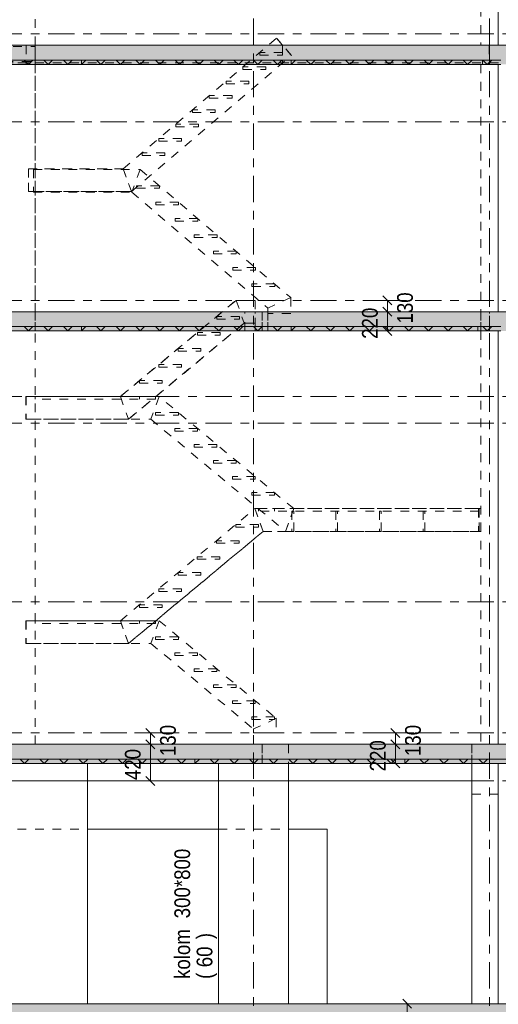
# Model space of a CAD drawing. Header units: millimetres. Extents: x -914 to -73, y -1403 to -809.
# Tile 10 of 79: x -770 to -715, y -1324 to -1211. Entities that reach past the tile are written whole.
import ezdxf

# ---------------------------------------------------------------- set-up
doc = ezdxf.new("R2010")
doc.units = ezdxf.units.MM
for name, pattern in [('XKITLINE00', [0]), ('XKITLINE01', [4, 1, -1, 1, -1]), ('XKITLINE03', [6, 3, -1, 1, -1])]:
    doc.linetypes.add(name, pattern=pattern)
for name, color, linetype, lineweight in [('Offset', 4, 'Continuous', 0), ('Onderdeel', 2, 'Continuous', 0), ('Onderdeel label', 2, 'Continuous', 0), ('Stramien', 4, 'Continuous', 0)]:
    doc.layers.add(name, color=color, linetype=linetype, lineweight=lineweight)
doc.styles.add('ARIAL', font='arial.ttf')

msp = doc.modelspace()

# ---------------------------------------------------------------- hatches: boundary and pattern name
at = {"layer": 'Onderdeel'}
for points in [[(-688.8, -1215.95), (-812.07, -1215.95), (-812.07, -1213.75), (-688.8, -1213.75)], [(-763.01, -1215.95), (-787.01, -1215.95), (-787.01, -1215.45), (-763.01, -1215.45)], [(-739.01, -1215.95), (-763.01, -1215.95), (-763.01, -1215.45), (-739.01, -1215.45)], [(-715.01, -1215.95), (-739.01, -1215.95), (-739.01, -1215.45), (-715.01, -1215.45)], [(-689.32, -1246.45), (-812.06, -1246.45), (-812.06, -1244.25), (-689.32, -1244.25)], [(-763.01, -1246.45), (-787.01, -1246.45), (-787.01, -1245.95), (-763.01, -1245.95)], [(-739.01, -1246.45), (-763.01, -1246.45), (-763.01, -1245.95), (-739.01, -1245.95)], [(-715.01, -1246.45), (-739.01, -1246.45), (-739.01, -1245.95), (-715.01, -1245.95)], [(-812.04, -1293.75), (-690.32, -1293.75), (-690.32, -1295.95), (-812.04, -1295.95)], [(-750.01, -1295.95), (-774.01, -1295.95), (-774.01, -1295.45), (-750.01, -1295.45)], [(-726.01, -1295.95), (-750.01, -1295.95), (-750.01, -1295.45), (-726.01, -1295.45)], [(-702.01, -1295.95), (-726.01, -1295.95), (-726.01, -1295.45), (-702.01, -1295.45)], [(-688.31, -1326.45), (-851.81, -1326.45), (-851.81, -1323.45), (-688.31, -1323.45)]]:
    msp.add_hatch(color=256, dxfattribs=at).paths.add_polyline_path(points, flags=17)

# ---------------------------------------------------------------- linework, layer by layer
at = {"layer": 'Offset', "linetype": 'XKITLINE00', "lineweight": 0}
for p, q in [((-730.15, -1242.95), (-726.19, -1242.95)), ((-728.5, -1242.44), (-727.48, -1243.46)), ((-727.99, -1244.25), (-727.99, -1242.95)), ((-728.5, -1243.74), (-727.48, -1244.76)), ((-728.5, -1243.74), (-727.48, -1244.76)), ((-727.99, -1246.45), (-727.99, -1244.25)), ((-727.16, -1244.25), (-726.55, -1244.25)), ((-727.16, -1244.25), (-725.98, -1244.25)), ((-728.5, -1245.94), (-727.48, -1246.96)), ((-727.16, -1246.45), (-726.55, -1246.45)), ((-752.96, -1292.45), (-756.92, -1292.45)), ((-755.63, -1291.94), (-754.61, -1292.96)), ((-755.12, -1293.75), (-755.12, -1292.45)), ((-724.92, -1292.45), (-728.88, -1292.45)), ((-727.59, -1291.94), (-726.57, -1292.96)), ((-727.08, -1293.75), (-727.08, -1292.45)), ((-755.63, -1293.24), (-754.61, -1294.26)), ((-755.63, -1293.24), (-754.61, -1294.26)), ((-727.59, -1293.24), (-726.57, -1294.26)), ((-727.59, -1293.24), (-726.57, -1294.26)), ((-755.82, -1293.75), (-757.13, -1293.75)), ((-755.82, -1293.75), (-756.56, -1293.75)), ((-755.12, -1297.95), (-755.12, -1293.75)), ((-727.01, -1293.75), (-729.09, -1293.75)), ((-727.01, -1293.75), (-728.52, -1293.75)), ((-727.08, -1295.95), (-727.08, -1293.75)), ((-727.59, -1295.44), (-726.57, -1296.46)), ((-727.01, -1295.95), (-729.09, -1295.95)), ((-752.96, -1297.95), (-756.92, -1297.95)), ((-755.63, -1297.44), (-754.61, -1298.46)), ((-726.24, -1322.94), (-725.22, -1323.96)), ((-723.57, -1323.45), (-727.53, -1323.45)), ((-725.73, -1326.45), (-725.73, -1323.45))]:
    msp.add_line(p, q, dxfattribs=at)
at = {"layer": 'Offset'}
for p in [(-727.99, -1242.95), (-727.99, -1244.25), (-727.99, -1244.25), (-727.99, -1246.45), (-755.12, -1292.45), (-727.08, -1292.45), (-755.12, -1293.75), (-755.12, -1293.75), (-727.08, -1293.75), (-727.08, -1293.75), (-727.08, -1295.95), (-755.12, -1297.95), (-725.73, -1323.45)]:
    msp.add_point(p, dxfattribs=at)
at = {"layer": 'Onderdeel', "linetype": 'XKITLINE01', "lineweight": 0}
for p, q in [((-768.31, -1213.75), (-768.31, -1185.45)), ((-768.31, -1213.75), (-768.31, -1185.45)), ((-717.32, -1185.45), (-717.32, -1213.75)), ((-715.33, -1213.75), (-715.33, -1185.45)), ((-758.22, -1227.9), (-740.67, -1212.95)), ((-758.22, -1227.9), (-740.67, -1212.95)), ((-758.22, -1227.9), (-740.67, -1212.95)), ((-758.22, -1227.9), (-740.67, -1212.95)), ((-740.67, -1212.95), (-738.98, -1214.93)), ((-740.67, -1212.95), (-740.67, -1212.95)), ((-738.98, -1214.93), (-740.67, -1212.95)), ((-738.98, -1214.93), (-740.67, -1212.95)), ((-740.67, -1212.95), (-740.67, -1212.95)), ((-740.67, -1212.95), (-738.98, -1214.93)), ((-768.31, -1213.75), (-860.81, -1213.75)), ((-860.81, -1213.9), (-768.31, -1213.9)), ((-770.31, -1213.75), (-715.33, -1213.75)), ((-739.99, -1213.75), (-769.31, -1213.75)), ((-769.31, -1213.75), (-769.31, -1215.75)), ((-769.31, -1213.75), (-769.31, -1213.75)), ((-768.31, -1213.75), (-768.31, -1213.75)), ((-768.31, -1215.95), (-768.31, -1213.75)), ((-768.31, -1213.9), (-768.31, -1213.75)), ((-768.31, -1213.75), (-768.31, -1213.75)), ((-768.31, -1213.75), (-768.31, -1213.9)), ((-768.31, -1213.75), (-768.31, -1213.75)), ((-768.31, -1215.6), (-768.31, -1213.9)), ((-768.31, -1213.9), (-768.31, -1213.9)), ((-768.31, -1213.9), (-768.31, -1213.9)), ((-768.31, -1213.9), (-768.31, -1215.6)), ((-742.59, -1214.89), (-742.59, -1214.59)), ((-739.99, -1214.59), (-742.59, -1214.59)), ((-742.59, -1214.59), (-742.59, -1214.89)), ((-739.99, -1213.75), (-739.99, -1215.95)), ((-739.99, -1213.75), (-739.99, -1213.75)), ((-739.99, -1214.89), (-739.99, -1214.59)), ((-739.99, -1214.59), (-739.99, -1214.89)), ((-717.32, -1213.75), (-715.32, -1213.75)), ((-716.33, -1213.75), (-716.33, -1215.95)), ((-716.33, -1213.75), (-716.32, -1213.75)), ((-716.32, -1213.75), (-716.32, -1215.95)), ((-715.33, -1213.75), (-715.33, -1213.75)), ((-859.81, -1215.6), (-768.31, -1215.6)), ((-859.81, -1215.75), (-769.31, -1215.75)), ((-689.29, -1215.75), (-859.81, -1215.75)), ((-859.81, -1215.75), (-768.31, -1215.75)), ((-769.31, -1215.95), (-769.31, -1215.75)), ((-768.31, -1215.75), (-768.31, -1215.6)), ((-768.31, -1215.6), (-768.31, -1215.6)), ((-768.31, -1215.6), (-768.31, -1215.6)), ((-768.31, -1215.6), (-768.31, -1215.75)), ((-768.31, -1215.75), (-768.31, -1215.75)), ((-763.01, -1215.95), (-763.01, -1215.45)), ((-763.01, -1215.45), (-763.01, -1215.45)), ((-763.01, -1215.45), (-763.01, -1215.95)), ((-757.26, -1230.5), (-738.98, -1214.93)), ((-757.26, -1230.5), (-738.98, -1214.93)), ((-757.26, -1230.5), (-738.98, -1214.93)), ((-757.26, -1230.5), (-738.98, -1214.93)), ((-742.59, -1214.89), (-739.99, -1214.89)), ((-739.99, -1215.45), (-739.99, -1215.45)), ((-739.99, -1215.45), (-717.12, -1215.45)), ((-739.99, -1215.95), (-739.99, -1215.45)), ((-739.01, -1215.95), (-739.01, -1215.45)), ((-739.01, -1215.95), (-739.01, -1215.45)), ((-739.01, -1215.45), (-739.01, -1215.45)), ((-738.98, -1214.93), (-738.98, -1214.93)), ((-738.98, -1214.93), (-738.98, -1214.93)), ((-717.12, -1215.45), (-717.12, -1215.95)), ((-715.33, -1215.95), (-770.31, -1215.95)), ((-769.31, -1215.95), (-770.11, -1215.95)), ((-739.99, -1215.95), (-769.31, -1215.95)), ((-768.31, -1215.95), (-768.31, -1215.95)), ((-768.31, -1244.25), (-768.31, -1215.95)), ((-768.31, -1215.95), (-768.31, -1244.25)), ((-768.31, -1215.95), (-768.31, -1215.95)), ((-744.52, -1216.53), (-744.52, -1216.23)), ((-741.92, -1216.23), (-744.52, -1216.23)), ((-744.52, -1216.23), (-744.52, -1216.53)), ((-744.52, -1216.53), (-741.92, -1216.53)), ((-741.92, -1216.53), (-741.92, -1216.23)), ((-741.92, -1216.23), (-741.92, -1216.53)), ((-717.12, -1215.95), (-739.99, -1215.95)), ((-716.33, -1215.95), (-739.99, -1215.95)), ((-715.32, -1215.95), (-717.32, -1215.95)), ((-717.32, -1215.95), (-717.32, -1244.25)), ((-717.12, -1215.95), (-717.12, -1215.95)), ((-716.33, -1215.95), (-716.32, -1215.95)), ((-716.32, -1215.95), (-691.01, -1215.95)), ((-716.32, -1215.95), (-716.32, -1215.95)), ((-715.33, -1244.25), (-715.33, -1215.95)), ((-746.44, -1218.17), (-746.44, -1217.87)), ((-743.84, -1217.87), (-746.44, -1217.87)), ((-746.44, -1217.87), (-746.44, -1218.17)), ((-743.84, -1218.17), (-743.84, -1217.87)), ((-743.84, -1217.87), (-743.84, -1218.17)), ((-746.44, -1218.17), (-743.84, -1218.17)), ((-748.37, -1219.81), (-748.37, -1219.51)), ((-745.77, -1219.51), (-748.37, -1219.51)), ((-748.37, -1219.51), (-748.37, -1219.81)), ((-748.37, -1219.81), (-745.77, -1219.81)), ((-745.77, -1219.81), (-745.77, -1219.51)), ((-745.77, -1219.51), (-745.77, -1219.81)), ((-750.29, -1221.45), (-750.29, -1221.15)), ((-747.69, -1221.15), (-750.29, -1221.15)), ((-750.29, -1221.15), (-750.29, -1221.45)), ((-750.29, -1221.45), (-747.69, -1221.45)), ((-747.69, -1221.45), (-747.69, -1221.15)), ((-747.69, -1221.15), (-747.69, -1221.45)), ((-752.22, -1223.09), (-752.22, -1222.79)), ((-749.62, -1222.79), (-752.22, -1222.79)), ((-752.22, -1222.79), (-752.22, -1223.09)), ((-752.22, -1223.09), (-749.62, -1223.09)), ((-749.62, -1223.09), (-749.62, -1222.79)), ((-749.62, -1222.79), (-749.62, -1223.09)), ((-754.14, -1224.73), (-754.14, -1224.43)), ((-751.54, -1224.43), (-754.14, -1224.43)), ((-754.14, -1224.43), (-754.14, -1224.73)), ((-754.14, -1224.73), (-751.54, -1224.73)), ((-751.54, -1224.73), (-751.54, -1224.43)), ((-751.54, -1224.43), (-751.54, -1224.73)), ((-756.07, -1226.07), (-756.07, -1226.37)), ((-753.47, -1226.07), (-756.07, -1226.07)), ((-756.07, -1226.37), (-753.47, -1226.37)), ((-753.47, -1226.37), (-753.47, -1226.07)), ((-758.22, -1227.9), (-769.07, -1227.9)), ((-769.07, -1227.9), (-769.07, -1230.5)), ((-769.07, -1230.5), (-769.07, -1227.9)), ((-769.07, -1230.5), (-769.07, -1227.9)), ((-769.07, -1227.9), (-769.07, -1227.9)), ((-769.07, -1227.9), (-769.07, -1230.5)), ((-769.07, -1227.9), (-758.22, -1227.9)), ((-768.49, -1227.95), (-768.49, -1230.55)), ((-768.49, -1227.95), (-756.29, -1227.95)), ((-757.26, -1230.5), (-758.22, -1227.9)), ((-758.22, -1227.9), (-758.22, -1227.9)), ((-758.22, -1227.9), (-757.26, -1230.5)), ((-758.22, -1227.9), (-758.22, -1227.9)), ((-758.22, -1227.9), (-757.26, -1230.5)), ((-757.26, -1230.5), (-758.22, -1227.9)), ((-757.26, -1230.5), (-758.22, -1227.9)), ((-758.22, -1227.9), (-758.22, -1227.9)), ((-758.22, -1227.9), (-757.26, -1230.5)), ((-758.22, -1227.9), (-757.26, -1230.5)), ((-757.26, -1230.5), (-758.22, -1227.9)), ((-756.29, -1227.95), (-757.25, -1230.55)), ((-756.29, -1227.95), (-757.25, -1230.55)), ((-756.29, -1227.95), (-739.06, -1242.63)), ((-757.26, -1230.5), (-769.07, -1230.5)), ((-769.07, -1230.5), (-769.07, -1230.5)), ((-769.07, -1230.5), (-757.26, -1230.5)), ((-768.49, -1230.55), (-757.25, -1230.55)), ((-757.26, -1230.5), (-757.26, -1230.5)), ((-757.26, -1230.5), (-757.26, -1230.5)), ((-757.26, -1230.5), (-757.26, -1230.5)), ((-757.25, -1230.55), (-741.66, -1243.83)), ((-756.69, -1229.82), (-756.69, -1230.12)), ((-754.09, -1229.82), (-756.69, -1229.82)), ((-756.69, -1230.12), (-754.09, -1230.12)), ((-754.09, -1230.12), (-754.09, -1229.82)), ((-754.49, -1231.7), (-754.49, -1232)), ((-751.89, -1231.7), (-754.49, -1231.7)), ((-754.49, -1232), (-751.89, -1232)), ((-751.89, -1232), (-751.89, -1231.7)), ((-752.29, -1233.57), (-752.29, -1233.87)), ((-749.69, -1233.57), (-752.29, -1233.57)), ((-752.29, -1233.87), (-749.69, -1233.87)), ((-749.69, -1233.87), (-749.69, -1233.57)), ((-750.09, -1235.45), (-750.09, -1235.75)), ((-747.49, -1235.45), (-750.09, -1235.45)), ((-750.09, -1235.75), (-747.49, -1235.75)), ((-747.49, -1235.75), (-747.49, -1235.45)), ((-747.89, -1237.32), (-747.89, -1237.62)), ((-745.29, -1237.32), (-747.89, -1237.32)), ((-747.89, -1237.62), (-745.29, -1237.62)), ((-745.29, -1237.62), (-745.29, -1237.32)), ((-745.69, -1239.2), (-745.69, -1239.5)), ((-743.09, -1239.2), (-745.69, -1239.2)), ((-745.69, -1239.5), (-743.09, -1239.5)), ((-743.09, -1239.5), (-743.09, -1239.2)), ((-743.49, -1241.07), (-743.49, -1241.37)), ((-740.89, -1241.07), (-743.49, -1241.07)), ((-743.49, -1241.37), (-740.89, -1241.37)), ((-740.89, -1241.37), (-740.89, -1241.07)), ((-745.31, -1242.95), (-758.55, -1253.95)), ((-758.55, -1253.95), (-745.31, -1242.95)), ((-745.31, -1242.95), (-744.38, -1245.55)), ((-745.31, -1242.95), (-744.38, -1245.55)), ((-745.31, -1242.95), (-744.38, -1245.55)), ((-745.31, -1242.95), (-743.11, -1242.95)), ((-743.11, -1242.95), (-745.31, -1242.95)), ((-745.31, -1242.95), (-744.38, -1245.55)), ((-743.11, -1242.95), (-743.11, -1245.55)), ((-743.11, -1242.95), (-743.11, -1245.55)), ((-739.06, -1242.63), (-741.66, -1243.83)), ((-739.06, -1242.63), (-741.66, -1243.83)), ((-739.06, -1242.63), (-739.06, -1244.45)), ((-741.66, -1243.83), (-741.66, -1244.45)), ((-770.31, -1244.25), (-715.33, -1244.25)), ((-768.31, -1244.25), (-768.31, -1244.25)), ((-768.31, -1246.45), (-768.31, -1244.25)), ((-768.31, -1246.45), (-768.31, -1244.25)), ((-768.31, -1244.25), (-768.31, -1244.25)), ((-768.31, -1244.25), (-768.31, -1246.45)), ((-768.31, -1244.25), (-743.11, -1244.25)), ((-768.31, -1246.45), (-768.31, -1244.25)), ((-768.31, -1244.25), (-744.31, -1244.25)), ((-768.31, -1246.45), (-768.31, -1244.25)), ((-747.52, -1244.78), (-747.52, -1245.08)), ((-744.92, -1244.78), (-747.52, -1244.78)), ((-747.52, -1245.08), (-744.92, -1245.08)), ((-744.92, -1245.08), (-744.92, -1244.78)), ((-744.31, -1246.45), (-744.31, -1244.25)), ((-744.31, -1246.45), (-744.31, -1244.25)), ((-744.31, -1246.45), (-744.31, -1244.25)), ((-743.11, -1246.45), (-743.11, -1244.25)), ((-743.11, -1244.25), (-741.66, -1244.25)), ((-743.11, -1246.45), (-743.11, -1244.25)), ((-742.32, -1246.45), (-742.32, -1244.25)), ((-742.32, -1246.45), (-742.32, -1244.25)), ((-717.31, -1244.25), (-742.32, -1244.25)), ((-742.32, -1244.25), (-742.32, -1246.45)), ((-741.66, -1244.25), (-741.66, -1246.45)), ((-741.66, -1244.25), (-741.66, -1244.25)), ((-741.66, -1246.45), (-741.66, -1244.25)), ((-739.06, -1244.45), (-741.66, -1244.45)), ((-717.32, -1244.25), (-715.32, -1244.25)), ((-717.31, -1246.45), (-717.31, -1244.25)), ((-717.31, -1244.25), (-717.31, -1244.25)), ((-717.31, -1244.25), (-717.31, -1246.45)), ((-717.31, -1246.45), (-717.31, -1244.25)), ((-717.31, -1246.45), (-717.31, -1244.25)), ((-717.31, -1246.45), (-717.31, -1244.25)), ((-716.32, -1244.25), (-716.32, -1244.25)), ((-716.32, -1246.45), (-716.32, -1244.25)), ((-715.33, -1244.25), (-715.33, -1244.25)), ((-768.31, -1246.45), (-768.31, -1245.95)), ((-768.31, -1246.45), (-768.31, -1245.95)), ((-763.01, -1245.95), (-763.01, -1246.45)), ((-763.01, -1246.45), (-763.01, -1245.95)), ((-744.38, -1245.55), (-757.62, -1256.55)), ((-757.62, -1256.55), (-744.38, -1245.55)), ((-744.38, -1245.55), (-743.11, -1245.55)), ((-743.11, -1245.55), (-744.38, -1245.55)), ((-744.31, -1246.45), (-744.31, -1245.95)), ((-744.31, -1246.45), (-744.31, -1245.95)), ((-742.32, -1246.45), (-742.32, -1245.95)), ((-742.32, -1246.45), (-742.32, -1245.95)), ((-741.66, -1245.95), (-741.66, -1245.95)), ((-741.66, -1245.95), (-717.66, -1245.95)), ((-741.66, -1246.45), (-741.66, -1245.95)), ((-739.01, -1246.45), (-739.01, -1245.95)), ((-739.01, -1245.95), (-739.01, -1246.45)), ((-717.66, -1245.95), (-717.66, -1246.45)), ((-717.31, -1246.45), (-717.31, -1245.95)), ((-717.31, -1246.45), (-717.31, -1245.95)), ((-812.06, -1246.45), (-717.31, -1246.45)), ((-802.07, -1246.45), (-715.32, -1246.45)), ((-768.31, -1293.75), (-768.31, -1246.45)), ((-768.31, -1246.45), (-768.31, -1246.45)), ((-768.31, -1293.75), (-768.31, -1246.45)), ((-768.31, -1246.45), (-768.31, -1246.45)), ((-743.11, -1246.45), (-768.31, -1246.45)), ((-768.31, -1246.45), (-744.31, -1246.45)), ((-749.73, -1246.61), (-749.73, -1246.91)), ((-747.13, -1246.61), (-749.73, -1246.61)), ((-749.73, -1246.91), (-747.13, -1246.91)), ((-747.13, -1246.91), (-747.13, -1246.61)), ((-741.66, -1246.45), (-743.11, -1246.45)), ((-742.32, -1246.45), (-717.31, -1246.45)), ((-741.66, -1246.45), (-741.66, -1246.45)), ((-741.66, -1246.45), (-717.66, -1246.45)), ((-717.66, -1246.45), (-717.66, -1246.45)), ((-715.32, -1246.45), (-717.32, -1246.45)), ((-717.32, -1246.45), (-717.32, -1293.75)), ((-717.31, -1246.45), (-716.32, -1246.45)), ((-717.31, -1246.45), (-717.31, -1246.45)), ((-715.32, -1246.45), (-715.32, -1293.75)), ((-715.32, -1293.75), (-715.32, -1246.45)), ((-751.93, -1248.45), (-751.93, -1248.75)), ((-749.33, -1248.45), (-751.93, -1248.45)), ((-749.33, -1248.75), (-749.33, -1248.45)), ((-751.93, -1248.75), (-749.33, -1248.75)), ((-754.14, -1250.28), (-754.14, -1250.58)), ((-751.54, -1250.28), (-754.14, -1250.28)), ((-754.14, -1250.58), (-751.54, -1250.58)), ((-751.54, -1250.58), (-751.54, -1250.28)), ((-756.35, -1252.11), (-756.35, -1252.41)), ((-753.75, -1252.11), (-756.35, -1252.11)), ((-756.35, -1252.41), (-753.75, -1252.41)), ((-753.75, -1252.41), (-753.75, -1252.11)), ((-758.55, -1253.95), (-769.35, -1253.95)), ((-769.35, -1253.95), (-769.35, -1256.55)), ((-769.35, -1253.95), (-769.35, -1256.55)), ((-769.35, -1253.95), (-758.55, -1253.95)), ((-769.31, -1253.95), (-769.31, -1256.55)), ((-769.31, -1253.95), (-754.11, -1253.95)), ((-768.31, -1253.95), (-768.31, -1253.95)), ((-768.31, -1253.95), (-754.51, -1253.95)), ((-768.31, -1254.25), (-768.31, -1253.95)), ((-758.55, -1253.95), (-757.62, -1256.55)), ((-758.55, -1253.95), (-757.62, -1256.55)), ((-758.55, -1253.95), (-757.62, -1256.55)), ((-758.55, -1253.95), (-757.62, -1256.55)), ((-756.35, -1254.25), (-756.35, -1253.95)), ((-754.11, -1253.95), (-755.06, -1256.55)), ((-754.11, -1253.95), (-755.06, -1256.55)), ((-754.51, -1253.95), (-754.51, -1254.25)), ((-738.71, -1266.78), (-754.11, -1253.95)), ((-754.51, -1254.25), (-768.31, -1254.25)), ((-754.51, -1255.78), (-754.51, -1256.08)), ((-751.91, -1255.78), (-754.51, -1255.78)), ((-754.51, -1256.08), (-751.91, -1256.08)), ((-751.91, -1256.08), (-751.91, -1255.78)), ((-757.62, -1256.55), (-769.35, -1256.55)), ((-769.35, -1256.55), (-757.62, -1256.55)), ((-769.31, -1256.55), (-755.06, -1256.55)), ((-755.06, -1256.55), (-739.66, -1269.38)), ((-752.31, -1257.61), (-752.31, -1257.91)), ((-749.71, -1257.61), (-752.31, -1257.61)), ((-752.31, -1257.91), (-749.71, -1257.91)), ((-749.71, -1257.91), (-749.71, -1257.61)), ((-750.11, -1259.45), (-750.11, -1259.75)), ((-747.51, -1259.45), (-750.11, -1259.45)), ((-750.11, -1259.75), (-747.51, -1259.75)), ((-747.51, -1259.75), (-747.51, -1259.45)), ((-747.91, -1261.28), (-747.91, -1261.58)), ((-745.31, -1261.28), (-747.91, -1261.28)), ((-747.91, -1261.58), (-745.31, -1261.58)), ((-745.31, -1261.58), (-745.31, -1261.28)), ((-745.71, -1263.11), (-745.71, -1263.41)), ((-743.11, -1263.11), (-745.71, -1263.11)), ((-743.11, -1263.41), (-743.11, -1263.11)), ((-745.71, -1263.41), (-743.11, -1263.41)), ((-743.51, -1264.95), (-743.51, -1265.25)), ((-740.91, -1264.95), (-743.51, -1264.95)), ((-743.51, -1265.25), (-740.91, -1265.25)), ((-740.91, -1265.25), (-740.91, -1264.95)), ((-758.55, -1279.61), (-743.15, -1266.78)), ((-758.55, -1279.61), (-743.15, -1266.78)), ((-743.15, -1266.78), (-742.21, -1269.38)), ((-743.15, -1266.78), (-742.21, -1269.38)), ((-743.15, -1266.78), (-742.21, -1269.38)), ((-743.15, -1266.78), (-717.55, -1266.78)), ((-742.21, -1269.38), (-743.15, -1266.78)), ((-743.15, -1266.78), (-717.55, -1266.78)), ((-742.75, -1266.78), (-717.51, -1266.78)), ((-742.75, -1267.08), (-742.75, -1266.78)), ((-717.51, -1267.08), (-742.75, -1267.08)), ((-740.91, -1267.08), (-740.91, -1266.78)), ((-738.71, -1266.78), (-739.66, -1269.38)), ((-739.66, -1269.38), (-738.71, -1266.78)), ((-738.71, -1267.08), (-738.91, -1267.08)), ((-738.91, -1267.08), (-738.91, -1269.38)), ((-717.51, -1266.78), (-738.71, -1266.78)), ((-738.71, -1269.38), (-738.71, -1267.08)), ((-733.71, -1267.08), (-733.91, -1267.08)), ((-733.91, -1267.08), (-733.91, -1269.38)), ((-733.71, -1269.38), (-733.71, -1267.08)), ((-728.71, -1267.08), (-728.91, -1267.08)), ((-728.91, -1267.08), (-728.91, -1269.38)), ((-728.71, -1269.38), (-728.71, -1267.08)), ((-723.71, -1267.08), (-723.91, -1267.08)), ((-723.91, -1267.08), (-723.91, -1269.38)), ((-723.71, -1269.38), (-723.71, -1267.08)), ((-717.55, -1266.78), (-717.55, -1269.38)), ((-717.55, -1266.78), (-717.55, -1269.38)), ((-717.51, -1266.78), (-717.51, -1267.08)), ((-717.31, -1266.78), (-717.51, -1266.78)), ((-717.51, -1266.78), (-717.51, -1269.38)), ((-717.51, -1269.38), (-717.51, -1266.78)), ((-717.31, -1269.38), (-717.31, -1266.78)), ((-745.35, -1268.61), (-745.35, -1268.91)), ((-742.75, -1268.61), (-745.35, -1268.61)), ((-742.75, -1268.91), (-742.75, -1268.61)), ((-757.61, -1282.21), (-742.21, -1269.38)), ((-742.21, -1269.38), (-757.61, -1282.21)), ((-745.35, -1268.91), (-742.75, -1268.91)), ((-742.21, -1269.38), (-717.55, -1269.38)), ((-717.55, -1269.38), (-742.21, -1269.38)), ((-739.66, -1269.38), (-717.51, -1269.38)), ((-738.91, -1269.38), (-738.71, -1269.38)), ((-733.91, -1269.38), (-733.71, -1269.38)), ((-728.91, -1269.38), (-728.71, -1269.38)), ((-723.91, -1269.38), (-723.71, -1269.38)), ((-717.51, -1269.38), (-717.31, -1269.38)), ((-747.55, -1270.45), (-747.55, -1270.75)), ((-744.95, -1270.45), (-747.55, -1270.45)), ((-747.55, -1270.75), (-744.95, -1270.75)), ((-744.95, -1270.75), (-744.95, -1270.45)), ((-749.75, -1272.28), (-749.75, -1272.58)), ((-747.15, -1272.28), (-749.75, -1272.28)), ((-749.75, -1272.58), (-747.15, -1272.58)), ((-747.15, -1272.58), (-747.15, -1272.28)), ((-751.95, -1274.11), (-751.95, -1274.41)), ((-749.35, -1274.11), (-751.95, -1274.11)), ((-751.95, -1274.41), (-749.35, -1274.41)), ((-749.35, -1274.41), (-749.35, -1274.11)), ((-754.15, -1275.95), (-754.15, -1276.25)), ((-751.55, -1275.95), (-754.15, -1275.95)), ((-754.15, -1276.25), (-751.55, -1276.25)), ((-751.55, -1276.25), (-751.55, -1275.95)), ((-756.35, -1277.78), (-756.35, -1278.08)), ((-753.75, -1277.78), (-756.35, -1277.78)), ((-753.75, -1278.08), (-753.75, -1277.78)), ((-756.35, -1278.08), (-753.75, -1278.08)), ((-769.35, -1279.61), (-769.35, -1282.21)), ((-769.35, -1279.61), (-758.55, -1279.61)), ((-758.55, -1279.61), (-769.35, -1279.61)), ((-769.35, -1279.61), (-769.35, -1282.21)), ((-769.31, -1279.61), (-769.31, -1282.21)), ((-769.31, -1279.61), (-754.11, -1279.61)), ((-768.31, -1279.61), (-768.31, -1279.61)), ((-768.31, -1279.61), (-754.51, -1279.61)), ((-768.31, -1279.91), (-768.31, -1279.61)), ((-754.51, -1279.91), (-768.31, -1279.91)), ((-758.55, -1279.61), (-757.61, -1282.21)), ((-757.61, -1282.21), (-758.55, -1279.61)), ((-758.55, -1279.61), (-757.61, -1282.21)), ((-758.55, -1279.61), (-757.61, -1282.21)), ((-756.35, -1279.91), (-756.35, -1279.61)), ((-754.11, -1279.61), (-755.06, -1282.21)), ((-754.11, -1279.61), (-755.06, -1282.21)), ((-754.51, -1279.61), (-754.51, -1279.91)), ((-754.11, -1279.61), (-740.71, -1290.78)), ((-769.35, -1282.21), (-757.61, -1282.21)), ((-757.61, -1282.21), (-769.35, -1282.21)), ((-769.31, -1282.21), (-755.06, -1282.21)), ((-755.06, -1282.21), (-743.31, -1292)), ((-754.51, -1281.45), (-754.51, -1281.75)), ((-751.91, -1281.45), (-754.51, -1281.45)), ((-754.51, -1281.75), (-751.91, -1281.75)), ((-751.91, -1281.75), (-751.91, -1281.45)), ((-752.31, -1283.28), (-752.31, -1283.58)), ((-749.71, -1283.28), (-752.31, -1283.28)), ((-749.71, -1283.58), (-749.71, -1283.28)), ((-752.31, -1283.58), (-749.71, -1283.58)), ((-750.11, -1285.11), (-750.11, -1285.41)), ((-747.51, -1285.11), (-750.11, -1285.11)), ((-750.11, -1285.41), (-747.51, -1285.41)), ((-747.51, -1285.41), (-747.51, -1285.11)), ((-747.91, -1286.95), (-747.91, -1287.25)), ((-745.31, -1286.95), (-747.91, -1286.95)), ((-747.91, -1287.25), (-745.31, -1287.25)), ((-745.31, -1287.25), (-745.31, -1286.95)), ((-745.71, -1288.78), (-745.71, -1289.08)), ((-743.11, -1288.78), (-745.71, -1288.78)), ((-745.71, -1289.08), (-743.11, -1289.08)), ((-743.11, -1289.08), (-743.11, -1288.78)), ((-743.51, -1290.61), (-743.51, -1290.91)), ((-740.91, -1290.61), (-743.51, -1290.61)), ((-743.51, -1290.91), (-740.91, -1290.91)), ((-740.71, -1290.78), (-743.31, -1292)), ((-740.71, -1290.78), (-743.31, -1292)), ((-740.91, -1290.91), (-740.91, -1290.61)), ((-740.71, -1290.78), (-740.71, -1292.44)), ((-743.31, -1292), (-743.31, -1292.44)), ((-740.71, -1292.44), (-743.31, -1292.44)), ((-802.07, -1293.75), (-715.32, -1293.75)), ((-768.31, -1293.75), (-768.31, -1293.75)), ((-742.32, -1295.95), (-742.32, -1293.75)), ((-742.32, -1295.95), (-742.32, -1293.75)), ((-742.32, -1293.75), (-718.32, -1293.75)), ((-742.32, -1295.95), (-742.32, -1293.75)), ((-739.32, -1293.75), (-742.32, -1293.75)), ((-742.32, -1293.75), (-742.32, -1295.95)), ((-739.32, -1293.75), (-739.32, -1295.95)), ((-718.32, -1295.95), (-718.32, -1293.75)), ((-718.32, -1295.95), (-718.32, -1293.75)), ((-718.32, -1295.95), (-718.32, -1293.75)), ((-718.32, -1293.75), (-718.32, -1295.95)), ((-717.32, -1293.75), (-715.32, -1293.75)), ((-715.32, -1293.75), (-715.32, -1293.75)), ((-742.32, -1295.95), (-742.32, -1295.45)), ((-742.32, -1295.95), (-742.32, -1295.45)), ((-726.01, -1295.45), (-726.01, -1295.95)), ((-726.01, -1295.95), (-726.01, -1295.45)), ((-726.01, -1295.95), (-726.01, -1295.45)), ((-726.01, -1295.45), (-726.01, -1295.95)), ((-718.32, -1295.95), (-718.32, -1295.45)), ((-718.32, -1295.95), (-718.32, -1295.45)), ((-793.32, -1295.95), (-718.32, -1295.95)), ((-770.31, -1295.95), (-762.31, -1295.95)), ((-762.31, -1295.95), (-762.31, -1323.45)), ((-747.32, -1295.95), (-739.32, -1295.95)), ((-747.32, -1323.45), (-747.32, -1295.95)), ((-739.32, -1295.95), (-739.32, -1323.45)), ((-718.32, -1295.95), (-718.32, -1297.95)), ((-718.32, -1295.95), (-718.32, -1297.95)), ((-718.32, -1297.95), (-718.32, -1295.95)), ((-718.32, -1295.95), (-718.32, -1295.95)), ((-718.32, -1295.95), (-715.32, -1295.95)), ((-718.32, -1299.45), (-715.32, -1299.45)), ((-770.31, -1303.45), (-762.31, -1303.45)), ((-747.32, -1303.45), (-739.32, -1303.45)), ((-734.88, -1323.45), (-844.61, -1323.45)), ((-770.31, -1323.45), (-762.31, -1323.45)), ((-747.32, -1323.45), (-739.32, -1323.45)), ((-739.32, -1323.45), (-739.32, -1323.45)), ((-734.88, -1323.45), (-734.88, -1323.45)), ((-718.32, -1323.45), (-715.32, -1323.45)), ((-718.32, -1323.45), (-715.32, -1323.45))]:
    msp.add_line(p, q, dxfattribs=at)
at = {"layer": 'Onderdeel', "linetype": 'XKITLINE00', "lineweight": 0}
for p, q in [((-715.33, -1185.6), (-715.33, -1213.75)), ((-715.32, -1185.6), (-715.32, -1213.75)), ((-812.07, -1213.75), (-690.32, -1213.75)), ((-787.01, -1215.45), (-763.01, -1215.45)), ((-769.05, -1215.95), (-769.55, -1215.45)), ((-769.05, -1215.95), (-768.55, -1215.45)), ((-766.81, -1215.95), (-767.31, -1215.45)), ((-766.81, -1215.95), (-766.31, -1215.45)), ((-764.56, -1215.95), (-765.06, -1215.45)), ((-764.56, -1215.95), (-764.06, -1215.45)), ((-763.01, -1215.95), (-762.51, -1215.45)), ((-763.01, -1215.45), (-763.01, -1215.45)), ((-763.01, -1215.45), (-763.01, -1215.95)), ((-763.01, -1215.95), (-763.01, -1215.45)), ((-763.01, -1215.45), (-763.01, -1215.45)), ((-763.01, -1215.45), (-739.01, -1215.45)), ((-760.77, -1215.95), (-761.27, -1215.45)), ((-760.77, -1215.95), (-760.27, -1215.45)), ((-758.52, -1215.95), (-759.02, -1215.45)), ((-758.52, -1215.95), (-758.02, -1215.45)), ((-756.28, -1215.95), (-756.78, -1215.45)), ((-756.28, -1215.95), (-755.78, -1215.45)), ((-754.03, -1215.95), (-754.53, -1215.45)), ((-754.03, -1215.95), (-753.53, -1215.45)), ((-751.79, -1215.95), (-752.29, -1215.45)), ((-751.79, -1215.95), (-751.29, -1215.45)), ((-749.54, -1215.95), (-750.04, -1215.45)), ((-749.54, -1215.95), (-749.04, -1215.45)), ((-747.3, -1215.95), (-747.8, -1215.45)), ((-747.3, -1215.95), (-746.8, -1215.45)), ((-745.05, -1215.95), (-745.55, -1215.45)), ((-745.05, -1215.95), (-744.55, -1215.45)), ((-742.81, -1215.95), (-743.31, -1215.45)), ((-742.81, -1215.95), (-742.31, -1215.45)), ((-740.56, -1215.95), (-741.06, -1215.45)), ((-740.56, -1215.95), (-740.06, -1215.45)), ((-739.01, -1215.95), (-738.51, -1215.45)), ((-739.01, -1215.95), (-739.01, -1215.45)), ((-739.01, -1215.45), (-739.01, -1215.45)), ((-739.01, -1215.45), (-715.01, -1215.45)), ((-739.01, -1215.45), (-739.01, -1215.45)), ((-739.01, -1215.45), (-739.01, -1215.95)), ((-736.77, -1215.95), (-737.27, -1215.45)), ((-736.77, -1215.95), (-736.27, -1215.45)), ((-734.52, -1215.95), (-735.02, -1215.45)), ((-734.52, -1215.95), (-734.02, -1215.45)), ((-732.28, -1215.95), (-732.78, -1215.45)), ((-732.28, -1215.95), (-731.78, -1215.45)), ((-730.03, -1215.95), (-730.53, -1215.45)), ((-730.03, -1215.95), (-729.53, -1215.45)), ((-727.79, -1215.95), (-728.29, -1215.45)), ((-727.79, -1215.95), (-727.29, -1215.45)), ((-725.54, -1215.95), (-726.04, -1215.45)), ((-725.54, -1215.95), (-725.04, -1215.45)), ((-723.3, -1215.95), (-723.8, -1215.45)), ((-723.3, -1215.95), (-722.8, -1215.45)), ((-721.05, -1215.95), (-721.55, -1215.45)), ((-721.05, -1215.95), (-720.55, -1215.45)), ((-718.81, -1215.95), (-719.31, -1215.45)), ((-718.81, -1215.95), (-718.31, -1215.45)), ((-716.56, -1215.95), (-717.06, -1215.45)), ((-716.56, -1215.95), (-716.06, -1215.45)), ((-763.01, -1215.95), (-787.01, -1215.95)), ((-763.01, -1215.95), (-763.01, -1215.95)), ((-763.01, -1215.95), (-763.01, -1215.95)), ((-739.01, -1215.95), (-763.01, -1215.95)), ((-715.01, -1215.95), (-739.01, -1215.95)), ((-739.01, -1215.95), (-739.01, -1215.95)), ((-715.33, -1244.25), (-715.33, -1215.95)), ((-715.32, -1215.95), (-715.32, -1244.25)), ((-858.81, -1244.25), (-690.32, -1244.25)), ((-787.01, -1245.95), (-763.01, -1245.95)), ((-769.05, -1246.45), (-769.55, -1245.95)), ((-769.05, -1246.45), (-768.55, -1245.95)), ((-766.81, -1246.45), (-767.31, -1245.95)), ((-766.81, -1246.45), (-766.31, -1245.95)), ((-764.56, -1246.45), (-765.06, -1245.95)), ((-764.56, -1246.45), (-764.06, -1245.95)), ((-763.01, -1246.45), (-762.51, -1245.95)), ((-763.01, -1245.95), (-763.01, -1246.45)), ((-763.01, -1246.45), (-763.01, -1245.95)), ((-763.01, -1245.95), (-763.01, -1245.95)), ((-763.01, -1245.95), (-739.01, -1245.95)), ((-760.77, -1246.45), (-761.27, -1245.95)), ((-760.77, -1246.45), (-760.27, -1245.95)), ((-758.52, -1246.45), (-759.02, -1245.95)), ((-758.52, -1246.45), (-758.02, -1245.95)), ((-756.28, -1246.45), (-756.78, -1245.95)), ((-756.28, -1246.45), (-755.78, -1245.95)), ((-754.03, -1246.45), (-754.53, -1245.95)), ((-754.03, -1246.45), (-753.53, -1245.95)), ((-751.79, -1246.45), (-752.29, -1245.95)), ((-751.79, -1246.45), (-751.29, -1245.95)), ((-749.54, -1246.45), (-750.04, -1245.95)), ((-749.54, -1246.45), (-749.04, -1245.95)), ((-747.3, -1246.45), (-747.8, -1245.95)), ((-747.3, -1246.45), (-746.8, -1245.95)), ((-745.05, -1246.45), (-745.55, -1245.95)), ((-745.05, -1246.45), (-744.55, -1245.95)), ((-742.81, -1246.45), (-743.31, -1245.95)), ((-742.81, -1246.45), (-742.31, -1245.95)), ((-740.56, -1246.45), (-741.06, -1245.95)), ((-740.56, -1246.45), (-740.06, -1245.95)), ((-739.01, -1246.45), (-738.51, -1245.95)), ((-739.01, -1246.45), (-739.01, -1245.95)), ((-739.01, -1245.95), (-739.01, -1245.95)), ((-739.01, -1245.95), (-715.01, -1245.95)), ((-739.01, -1245.95), (-739.01, -1246.45)), ((-736.77, -1246.45), (-737.27, -1245.95)), ((-736.77, -1246.45), (-736.27, -1245.95)), ((-734.52, -1246.45), (-735.02, -1245.95)), ((-734.52, -1246.45), (-734.02, -1245.95)), ((-732.28, -1246.45), (-732.78, -1245.95)), ((-732.28, -1246.45), (-731.78, -1245.95)), ((-730.03, -1246.45), (-730.53, -1245.95)), ((-730.03, -1246.45), (-729.53, -1245.95)), ((-727.79, -1246.45), (-728.29, -1245.95)), ((-727.79, -1246.45), (-727.29, -1245.95)), ((-725.54, -1246.45), (-726.04, -1245.95)), ((-725.54, -1246.45), (-725.04, -1245.95)), ((-723.3, -1246.45), (-723.8, -1245.95)), ((-723.3, -1246.45), (-722.8, -1245.95)), ((-721.05, -1246.45), (-721.55, -1245.95)), ((-721.05, -1246.45), (-720.55, -1245.95)), ((-718.81, -1246.45), (-719.31, -1245.95)), ((-718.81, -1246.45), (-718.31, -1245.95)), ((-716.56, -1246.45), (-717.06, -1245.95)), ((-716.56, -1246.45), (-716.06, -1245.95)), ((-763.01, -1246.45), (-787.01, -1246.45)), ((-763.01, -1246.45), (-763.01, -1246.45)), ((-739.01, -1246.45), (-763.01, -1246.45)), ((-715.01, -1246.45), (-739.01, -1246.45)), ((-739.01, -1246.45), (-739.01, -1246.45)), ((-715.32, -1293.75), (-715.32, -1246.45)), ((-831.07, -1293.75), (-690.32, -1293.75)), ((-774.01, -1295.45), (-750.01, -1295.45)), ((-769.52, -1295.95), (-770.02, -1295.45)), ((-769.52, -1295.95), (-769.02, -1295.45)), ((-767.28, -1295.95), (-767.78, -1295.45)), ((-767.28, -1295.95), (-766.78, -1295.45)), ((-765.03, -1295.95), (-765.53, -1295.45)), ((-765.03, -1295.95), (-764.53, -1295.45)), ((-762.79, -1295.95), (-763.29, -1295.45)), ((-762.79, -1295.95), (-762.29, -1295.45)), ((-760.54, -1295.95), (-761.04, -1295.45)), ((-760.54, -1295.95), (-760.04, -1295.45)), ((-758.3, -1295.95), (-758.8, -1295.45)), ((-758.3, -1295.95), (-757.8, -1295.45)), ((-756.05, -1295.95), (-756.55, -1295.45)), ((-756.05, -1295.95), (-755.55, -1295.45)), ((-753.81, -1295.95), (-754.31, -1295.45)), ((-753.81, -1295.95), (-753.31, -1295.45)), ((-751.56, -1295.95), (-752.06, -1295.45)), ((-751.56, -1295.95), (-751.06, -1295.45)), ((-750.01, -1295.95), (-749.51, -1295.45)), ((-750.01, -1295.95), (-750.01, -1295.45)), ((-750.01, -1295.45), (-726.01, -1295.45)), ((-750.01, -1295.45), (-750.01, -1295.95)), ((-747.77, -1295.95), (-748.27, -1295.45)), ((-747.77, -1295.95), (-747.27, -1295.45)), ((-745.52, -1295.95), (-746.02, -1295.45)), ((-745.52, -1295.95), (-745.02, -1295.45)), ((-743.28, -1295.95), (-743.78, -1295.45)), ((-743.28, -1295.95), (-742.78, -1295.45)), ((-741.03, -1295.95), (-741.53, -1295.45)), ((-741.03, -1295.95), (-740.53, -1295.45)), ((-738.79, -1295.95), (-739.29, -1295.45)), ((-738.79, -1295.95), (-738.29, -1295.45)), ((-736.54, -1295.95), (-737.04, -1295.45)), ((-736.54, -1295.95), (-736.04, -1295.45)), ((-734.3, -1295.95), (-734.8, -1295.45)), ((-734.3, -1295.95), (-733.8, -1295.45)), ((-732.05, -1295.95), (-732.55, -1295.45)), ((-732.05, -1295.95), (-731.55, -1295.45)), ((-729.81, -1295.95), (-730.31, -1295.45)), ((-729.81, -1295.95), (-729.31, -1295.45)), ((-727.56, -1295.95), (-728.06, -1295.45)), ((-727.56, -1295.95), (-727.06, -1295.45)), ((-726.01, -1295.95), (-725.51, -1295.45)), ((-726.01, -1295.45), (-726.01, -1295.95)), ((-726.01, -1295.45), (-702.01, -1295.45)), ((-726.01, -1295.95), (-726.01, -1295.45)), ((-723.77, -1295.95), (-724.27, -1295.45)), ((-723.77, -1295.95), (-723.27, -1295.45)), ((-721.52, -1295.95), (-722.02, -1295.45)), ((-721.52, -1295.95), (-721.02, -1295.45)), ((-719.28, -1295.95), (-719.78, -1295.45)), ((-719.28, -1295.95), (-718.78, -1295.45)), ((-717.03, -1295.95), (-717.53, -1295.45)), ((-717.03, -1295.95), (-716.53, -1295.45)), ((-690.32, -1295.95), (-831.07, -1295.95)), ((-750.01, -1295.95), (-774.01, -1295.95)), ((-762.31, -1323.45), (-762.31, -1295.95)), ((-750.01, -1295.95), (-750.01, -1295.95)), ((-750.01, -1295.95), (-750.01, -1295.95)), ((-750.01, -1295.95), (-750.01, -1295.95)), ((-726.01, -1295.95), (-750.01, -1295.95)), ((-747.32, -1323.45), (-747.32, -1295.95)), ((-739.32, -1323.45), (-739.32, -1295.95)), ((-726.01, -1295.95), (-726.01, -1295.95)), ((-726.01, -1295.95), (-726.01, -1295.95)), ((-726.01, -1295.95), (-726.01, -1295.95)), ((-702.01, -1295.95), (-726.01, -1295.95)), ((-718.32, -1323.45), (-718.32, -1295.95)), ((-715.32, -1323.45), (-715.32, -1295.95)), ((-793.32, -1297.95), (-718.32, -1297.95)), ((-762.31, -1297.95), (-762.31, -1297.95)), ((-747.32, -1297.95), (-747.32, -1297.95)), ((-739.32, -1297.95), (-739.32, -1297.95)), ((-762.31, -1303.45), (-747.32, -1303.45)), ((-739.32, -1303.45), (-734.88, -1303.45)), ((-734.88, -1303.45), (-734.88, -1323.45)), ((-845.81, -1323.45), (-690.32, -1323.45))]:
    msp.add_line(p, q, dxfattribs=at)
at = {"layer": 'Stramien', "linetype": 'XKITLINE03', "lineweight": 0}
for p, q in [((-743.31, -1375.7), (-743.31, -1147.95)), ((-716.31, -1375.7), (-716.31, -1147.95)), ((-880.81, -1212.45), (-445.81, -1212.45)), ((-880.81, -1222.5), (-445.81, -1222.5)), ((-880.81, -1242.95), (-445.81, -1242.95)), ((-880.81, -1253.95), (-445.81, -1253.95)), ((-880.81, -1257), (-445.81, -1257)), ((-880.81, -1277.45), (-445.81, -1277.45)), ((-880.81, -1292.45), (-445.81, -1292.45)), ((-880.81, -1297.95), (-445.81, -1297.95)), ((-880.81, -1323.45), (-445.81, -1323.45))]:
    msp.add_line(p, q, dxfattribs=at)

# ---------------------------------------------------------------- texts
at = {"layer": 'Offset', "style": 'ARIAL', "width": 0.85}
for s, p in [('130', (-725.08, -1245.6)), ('220', (-729.1, -1247.35)), ('130', (-752.21, -1295.1)), ('130', (-724.17, -1295.1)), ('220', (-728.19, -1296.85)), ('420', (-756.23, -1297.85))]:
    msp.add_text(s, height=1.8, rotation=90.0002, dxfattribs=at).set_placement(p)
at = {"layer": 'Onderdeel label', "style": 'ARIAL', "width": 0.85}
for s, p in [('300*800', (-750.57, -1313.67)), ('kolom', (-750.57, -1320.61)), (')', (-748.02, -1316.06)), ('60', (-748.02, -1319.27)), ('(', (-748.02, -1320.61))]:
    msp.add_text(s, height=1.8, rotation=90.0002, dxfattribs=at).set_placement(p)

doc.saveas('drawing.dxf')
